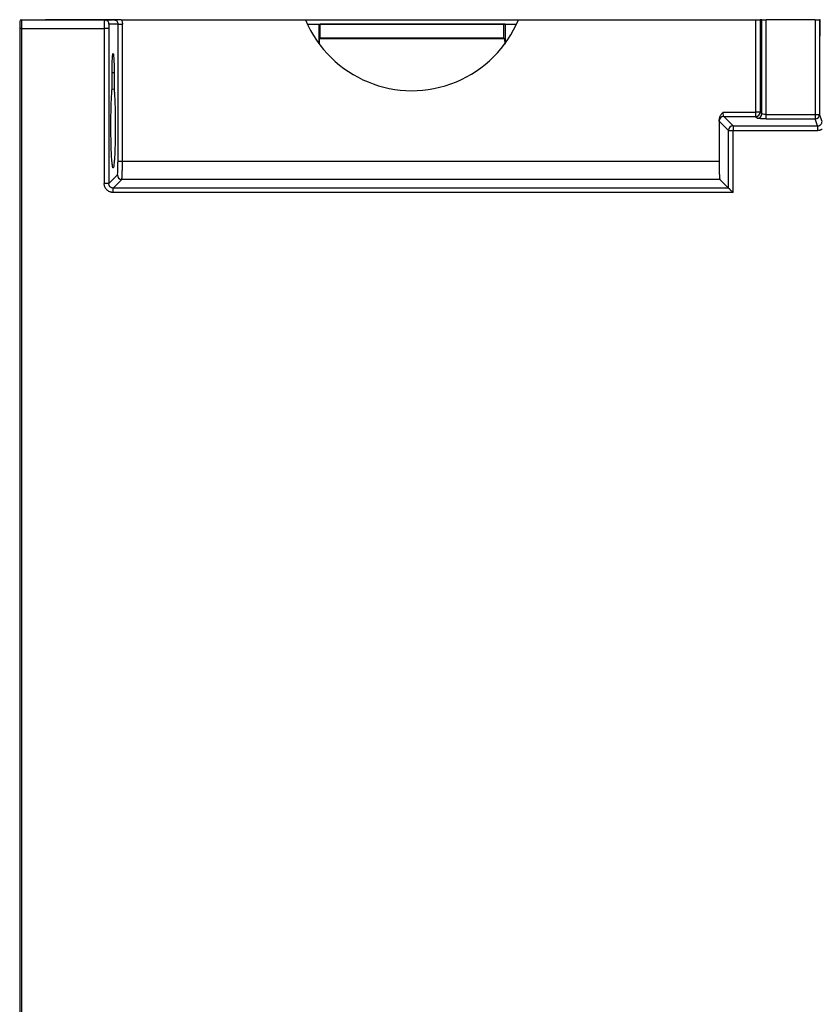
# Model space of a CAD drawing. Header units: inches. Extents: x -220 to -74, y 15 to 201.
# Tile 2 of 3: x -220 to -148, y 108 to 197. Entities that reach past the tile are written whole.
import ezdxf

# ---------------------------------------------------------------- set-up
doc = ezdxf.new("R2010")
doc.units = ezdxf.units.IN
doc.header["$MEASUREMENT"] = 0

# ---------------------------------------------------------------- blocks, each defined once
blk = doc.blocks.new('block 2')
at = {"color": 7, "lineweight": 25}
blk.add_open_spline([(-212.64, 196.787), (-212.666, 196.795), (-212.693, 196.803), (-212.72, 196.805), (-212.746, 196.807), (-212.772, 196.803), (-212.798, 196.799)], degree=3, knots=[0, 0, 0, 0, 1, 1, 1, 2, 2, 2, 2], dxfattribs=at)
blk = doc.blocks.new('block 13')
at = {"color": 7, "lineweight": 25}
blk.add_open_spline([(-218.236, 196.815), (-218.236, 196.815), (-218.236, 196.815), (-218.234, 196.815), (-218.233, 196.815), (-218.23, 196.815), (-218.227, 196.815), (-218.224, 196.815), (-218.22, 196.815), (-218.215, 196.815), (-218.211, 196.815), (-218.205, 196.815), (-218.2, 196.815)], degree=3, knots=[0, 0, 0, 0, 1, 1, 1, 2, 2, 2, 3, 3, 3, 4, 4, 4, 4], dxfattribs=at)
blk = doc.blocks.new('block 21')
at = {"color": 7, "lineweight": 25}
blk.add_lwpolyline([(-148.104, 187.636), (-148.319, 188.278)], dxfattribs=at)
blk = doc.blocks.new('block 22')
at = {"color": 7, "lineweight": 25}
blk.add_lwpolyline([(-148.321, 196.815), (-148.319, 188.278)], dxfattribs=at)
blk = doc.blocks.new('block 23')
at = {"color": 7, "lineweight": 25}
blk.add_lwpolyline([(-148.261, 196.815), (-148.321, 196.815)], dxfattribs=at)
blk = doc.blocks.new('block 24')
at = {"color": 7, "lineweight": 25}
blk.add_lwpolyline([(-148.26, 195.332), (-148.261, 196.815)], dxfattribs=at)
blk = doc.blocks.new('block 83')
at = {"color": 7, "lineweight": 25}
blk.add_lwpolyline([(-220.268, 196.015), (-220.268, 20.015)], dxfattribs=at)
blk = doc.blocks.new('block 84')
at = {"color": 7, "lineweight": 25}
blk.add_lwpolyline([(-220.268, 196.015), (-212.807, 196.015)], dxfattribs=at)
blk = doc.blocks.new('block 85')
at = {"color": 7, "lineweight": 25}
blk.add_lwpolyline([(-212.807, 196.015), (-212.807, 182.034)], dxfattribs=at)
blk = doc.blocks.new('block 86')
at = {"color": 7, "lineweight": 25}
blk.add_open_spline([(-212.008, 181.235), (-212.035, 181.236), (-212.061, 181.236), (-212.087, 181.239), (-212.113, 181.241), (-212.139, 181.245), (-212.165, 181.25), (-212.19, 181.255), (-212.215, 181.262), (-212.24, 181.269), (-212.265, 181.277), (-212.289, 181.285), (-212.313, 181.295), (-212.362, 181.316), (-212.409, 181.341), (-212.453, 181.37), (-212.496, 181.399), (-212.537, 181.432), (-212.574, 181.469), (-212.611, 181.506), (-212.644, 181.547), (-212.673, 181.59), (-212.702, 181.635), (-212.727, 181.682), (-212.748, 181.731), (-212.767, 181.778), (-212.783, 181.828), (-212.792, 181.878), (-212.802, 181.929), (-212.805, 181.982), (-212.807, 182.034)], degree=3, knots=[0, 0, 0, 0, 1, 1, 1, 2, 2, 2, 3, 3, 3, 4, 4, 4, 5, 5, 5, 6, 6, 6, 7, 7, 7, 8, 8, 8, 9, 9, 9, 10, 10, 10, 10], dxfattribs=at)
blk = doc.blocks.new('block 87')
at = {"color": 7, "lineweight": 25}
blk.add_lwpolyline([(-156.128, 181.235), (-212.008, 181.235)], dxfattribs=at)
blk = doc.blocks.new('block 88')
at = {"color": 7, "lineweight": 25}
blk.add_lwpolyline([(-156.128, 181.235), (-156.128, 186.835)], dxfattribs=at)
blk = doc.blocks.new('block 89')
at = {"color": 7, "lineweight": 25}
blk.add_lwpolyline([(-156.128, 186.835), (-148.504, 186.835)], dxfattribs=at)
blk = doc.blocks.new('block 90')
at = {"color": 7, "lineweight": 25}
blk.add_open_spline([(-148.504, 186.835), (-148.48, 186.836), (-148.456, 186.836), (-148.433, 186.838), (-148.409, 186.84), (-148.385, 186.844), (-148.362, 186.848), (-148.339, 186.852), (-148.316, 186.857), (-148.293, 186.864), (-148.27, 186.87), (-148.247, 186.877), (-148.225, 186.885), (-148.203, 186.894), (-148.181, 186.903), (-148.16, 186.913), (-148.139, 186.923), (-148.118, 186.935), (-148.098, 186.946)], degree=3, knots=[0, 0, 0, 0, 1, 1, 1, 2, 2, 2, 3, 3, 3, 4, 4, 4, 5, 5, 5, 6, 6, 6, 6], dxfattribs=at)
blk = doc.blocks.new('block 100')
at = {"color": 7, "lineweight": 25}
blk.add_open_spline([(-212.387, 196.415), (-212.389, 196.415), (-212.391, 196.409), (-212.393, 196.397), (-212.395, 196.386), (-212.397, 196.367), (-212.399, 196.338), (-212.401, 196.309), (-212.403, 196.269), (-212.405, 196.215), (-212.407, 196.161), (-212.408, 196.094), (-212.408, 196.015)], degree=3, knots=[0, 0, 0, 0, 1, 1, 1, 2, 2, 2, 3, 3, 3, 4, 4, 4, 4], dxfattribs=at)
blk = doc.blocks.new('block 101')
at = {"color": 7, "lineweight": 25}
blk.add_lwpolyline([(-212.408, 196.015), (-212.807, 196.015)], dxfattribs=at)
blk = doc.blocks.new('block 102')
at = {"color": 7, "lineweight": 25}
blk.add_open_spline([(-212.786, 196.815), (-212.787, 196.814), (-212.788, 196.813), (-212.788, 196.811), (-212.789, 196.808), (-212.79, 196.805), (-212.79, 196.8), (-212.791, 196.796), (-212.792, 196.79), (-212.792, 196.784), (-212.793, 196.778), (-212.793, 196.771), (-212.794, 196.763), (-212.794, 196.756), (-212.795, 196.748), (-212.795, 196.74), (-212.796, 196.732), (-212.796, 196.723), (-212.797, 196.714), (-212.797, 196.706), (-212.797, 196.697), (-212.798, 196.688), (-212.798, 196.68), (-212.798, 196.671), (-212.799, 196.662), (-212.8, 196.631), (-212.801, 196.595), (-212.802, 196.555), (-212.803, 196.517), (-212.804, 196.476), (-212.804, 196.431), (-212.805, 196.389), (-212.806, 196.343), (-212.806, 196.296), (-212.806, 196.251), (-212.807, 196.203), (-212.807, 196.155), (-212.807, 196.109), (-212.807, 196.062), (-212.807, 196.015)], degree=3, knots=[0, 0, 0, 0, 1, 1, 1, 2, 2, 2, 3, 3, 3, 4, 4, 4, 5, 5, 5, 6, 6, 6, 7, 7, 7, 8, 8, 8, 9, 9, 9, 10, 10, 10, 11, 11, 11, 12, 12, 12, 13, 13, 13, 13], dxfattribs=at)
blk = doc.blocks.new('block 103')
at = {"color": 7, "lineweight": 25}
blk.add_lwpolyline([(-156.128, 187.235), (-148.504, 187.235)], dxfattribs=at)
blk = doc.blocks.new('block 104')
at = {"color": 7, "lineweight": 25}
blk.add_lwpolyline([(-148.504, 187.235), (-148.504, 186.835)], dxfattribs=at)
blk = doc.blocks.new('block 105')
at = {"color": 7, "lineweight": 25}
blk.add_lwpolyline([(-156.128, 187.235), (-156.128, 186.835)], dxfattribs=at)
blk = doc.blocks.new('block 106')
at = {"color": 7, "lineweight": 25}
blk.add_lwpolyline([(-212.408, 182.034), (-212.807, 182.034)], dxfattribs=at)
blk = doc.blocks.new('block 107')
at = {"color": 7, "lineweight": 25}
blk.add_open_spline([(-212.008, 181.635), (-212.113, 181.634), (-212.218, 181.677), (-212.291, 181.751), (-212.365, 181.825), (-212.408, 181.93), (-212.408, 182.034)], degree=3, knots=[0, 0, 0, 0, 1, 1, 1, 2, 2, 2, 2], dxfattribs=at)
blk = doc.blocks.new('block 108')
at = {"color": 7, "lineweight": 25}
blk.add_lwpolyline([(-212.008, 181.235), (-212.008, 181.635)], dxfattribs=at)
blk = doc.blocks.new('block 109')
at = {"color": 7, "lineweight": 25}
blk.add_open_spline([(-148.504, 187.235), (-148.487, 187.235), (-148.469, 187.236), (-148.452, 187.238), (-148.435, 187.24), (-148.417, 187.244), (-148.401, 187.248), (-148.384, 187.253), (-148.368, 187.258), (-148.351, 187.265), (-148.335, 187.271), (-148.32, 187.279), (-148.305, 187.288), (-148.289, 187.296), (-148.275, 187.306), (-148.261, 187.317), (-148.24, 187.333), (-148.22, 187.352), (-148.202, 187.372), (-148.183, 187.395), (-148.166, 187.419), (-148.152, 187.445), (-148.137, 187.473), (-148.125, 187.503), (-148.117, 187.534), (-148.109, 187.567), (-148.107, 187.601), (-148.104, 187.636)], degree=3, knots=[0, 0, 0, 0, 1, 1, 1, 2, 2, 2, 3, 3, 3, 4, 4, 4, 5, 5, 5, 6, 6, 6, 7, 7, 7, 8, 8, 8, 9, 9, 9, 9], dxfattribs=at)
blk = doc.blocks.new('block 110')
at = {"color": 7, "lineweight": 25}
blk.add_lwpolyline([(-220.268, 196.815), (-220.268, 196.015)], dxfattribs=at)
blk = doc.blocks.new('block 111')
at = {"color": 7, "lineweight": 25}
blk.add_lwpolyline([(-220.268, 196.815), (-212.786, 196.815)], dxfattribs=at)
blk = doc.blocks.new('block 112')
at = {"color": 7, "lineweight": 25}
blk.add_lwpolyline([(-212.408, 196.015), (-212.408, 182.034)], dxfattribs=at)
blk = doc.blocks.new('block 113')
at = {"color": 7, "lineweight": 25}
blk.add_lwpolyline([(-156.528, 181.635), (-212.008, 181.635)], dxfattribs=at)
blk = doc.blocks.new('block 114')
at = {"color": 7, "lineweight": 25}
blk.add_open_spline([(-156.528, 181.635), (-156.527, 181.634), (-156.526, 181.633), (-156.524, 181.631), (-156.522, 181.629), (-156.52, 181.627), (-156.517, 181.624), (-156.514, 181.621), (-156.51, 181.617), (-156.506, 181.613), (-156.502, 181.609), (-156.497, 181.604), (-156.492, 181.599), (-156.481, 181.588), (-156.468, 181.575), (-156.455, 181.562), (-156.439, 181.546), (-156.422, 181.529), (-156.405, 181.512), (-156.387, 181.494), (-156.368, 181.475), (-156.349, 181.455), (-156.326, 181.433), (-156.303, 181.41), (-156.279, 181.386), (-156.259, 181.366), (-156.238, 181.345), (-156.218, 181.324), (-156.188, 181.295), (-156.158, 181.265), (-156.128, 181.235)], degree=3, knots=[0, 0, 0, 0, 1, 1, 1, 2, 2, 2, 3, 3, 3, 4, 4, 4, 5, 5, 5, 6, 6, 6, 7, 7, 7, 8, 8, 8, 9, 9, 9, 10, 10, 10, 10], dxfattribs=at)
blk = doc.blocks.new('block 115')
at = {"color": 7, "lineweight": 25}
blk.add_lwpolyline([(-156.528, 181.635), (-156.528, 186.835)], dxfattribs=at)
blk = doc.blocks.new('block 116')
at = {"color": 7, "lineweight": 25}
blk.add_lwpolyline([(-156.528, 186.835), (-156.128, 186.835)], dxfattribs=at)
blk = doc.blocks.new('block 120')
at = {"color": 7, "lineweight": 25}
blk.add_lwpolyline([(-220.268, 196.015), (-220.428, 196.015)], dxfattribs=at)
blk = doc.blocks.new('block 121')
at = {"color": 7, "lineweight": 25}
blk.add_lwpolyline([(-220.428, 196.655), (-220.428, 196.015)], dxfattribs=at)
blk = doc.blocks.new('block 122')
at = {"color": 7, "lineweight": 25}
blk.add_open_spline([(-220.268, 196.815), (-220.356, 196.815), (-220.428, 196.743), (-220.428, 196.655)], degree=3, dxfattribs=at)
blk = doc.blocks.new('block 123')
at = {"color": 7, "lineweight": 25}
blk.add_lwpolyline([(-220.428, 196.015), (-220.428, 20.015)], dxfattribs=at)
blk = doc.blocks.new('block 125')
at = {"color": 7, "lineweight": 25}
blk.add_open_spline([(-156.128, 187.235), (-156.348, 187.234), (-156.527, 187.055), (-156.528, 186.835)], degree=3, dxfattribs=at)
blk = doc.blocks.new('block 128')
at = {"color": 7, "lineweight": 25}
blk.add_lwpolyline([(-212.408, 182.034), (-211.627, 182.815)], dxfattribs=at)
blk = doc.blocks.new('block 129')
at = {"color": 7, "lineweight": 25}
blk.add_open_spline([(-211.627, 182.815), (-211.626, 182.595), (-211.448, 182.416), (-211.227, 182.416)], degree=3, dxfattribs=at)
blk = doc.blocks.new('block 130')
at = {"color": 7, "lineweight": 25}
blk.add_lwpolyline([(-212.008, 181.635), (-211.227, 182.416)], dxfattribs=at)
blk = doc.blocks.new('block 131')
at = {"color": 7, "lineweight": 25}
blk.add_lwpolyline([(-148.504, 187.235), (-148.718, 187.879)], dxfattribs=at)
blk = doc.blocks.new('block 132')
at = {"color": 7, "lineweight": 25}
blk.add_open_spline([(-148.718, 187.879), (-148.498, 187.879), (-148.319, 188.058), (-148.319, 188.278)], degree=3, dxfattribs=at)
blk = doc.blocks.new('block 133')
at = {"color": 7, "lineweight": 25}
blk.add_lwpolyline([(-156.528, 186.835), (-157.368, 187.676)], dxfattribs=at)
blk = doc.blocks.new('block 134')
at = {"color": 7, "lineweight": 25}
blk.add_open_spline([(-156.969, 188.075), (-157.189, 188.075), (-157.368, 187.896), (-157.368, 187.676)], degree=3, dxfattribs=at)
blk = doc.blocks.new('block 135')
at = {"color": 7, "lineweight": 25}
blk.add_lwpolyline([(-156.128, 187.235), (-156.969, 188.075)], dxfattribs=at)
blk = doc.blocks.new('block 136')
at = {"color": 7, "lineweight": 25}
blk.add_open_spline([(-212.101, 192.015), (-212.101, 192.052), (-212.101, 192.089), (-212.101, 192.126), (-212.101, 192.163), (-212.1, 192.199), (-212.1, 192.236), (-212.1, 192.272), (-212.1, 192.309), (-212.099, 192.345), (-212.099, 192.381), (-212.099, 192.416), (-212.098, 192.452), (-212.098, 192.487), (-212.097, 192.523), (-212.096, 192.558), (-212.096, 192.593), (-212.095, 192.628), (-212.094, 192.662), (-212.092, 192.774), (-212.089, 192.881), (-212.086, 192.981), (-212.082, 193.081), (-212.078, 193.174), (-212.074, 193.258), (-212.07, 193.342), (-212.065, 193.418), (-212.059, 193.483), (-212.054, 193.55), (-212.049, 193.605), (-212.043, 193.65), (-212.037, 193.691), (-212.032, 193.722), (-212.026, 193.743), (-212.02, 193.764), (-212.015, 193.774), (-212.009, 193.774), (-212.003, 193.774), (-211.997, 193.764), (-211.991, 193.743), (-211.986, 193.722), (-211.98, 193.691), (-211.975, 193.65), (-211.969, 193.605), (-211.963, 193.55), (-211.958, 193.484), (-211.953, 193.418), (-211.948, 193.343), (-211.944, 193.258), (-211.939, 193.174), (-211.935, 193.081), (-211.932, 192.982), (-211.928, 192.881), (-211.925, 192.774), (-211.923, 192.662), (-211.922, 192.594), (-211.92, 192.523), (-211.92, 192.452), (-211.919, 192.381), (-211.918, 192.309), (-211.917, 192.236), (-211.917, 192.163), (-211.917, 192.089), (-211.917, 192.015)], degree=3, knots=[0, 0, 0, 0, 1, 1, 1, 2, 2, 2, 3, 3, 3, 4, 4, 4, 5, 5, 5, 6, 6, 6, 7, 7, 7, 8, 8, 8, 9, 9, 9, 10, 10, 10, 11, 11, 11, 12, 12, 12, 13, 13, 13, 14, 14, 14, 15, 15, 15, 16, 16, 16, 17, 17, 17, 18, 18, 18, 19, 19, 19, 20, 20, 20, 21, 21, 21, 21], dxfattribs=at)
blk = doc.blocks.new('block 137')
at = {"color": 7, "lineweight": 25}
blk.add_lwpolyline([(-212.101, 190.54), (-212.101, 192.015)], dxfattribs=at)
blk = doc.blocks.new('block 138')
at = {"color": 7, "lineweight": 25}
blk.add_open_spline([(-211.917, 190.534), (-211.914, 190.507), (-211.911, 190.48), (-211.909, 190.452), (-211.906, 190.423), (-211.904, 190.394), (-211.901, 190.363), (-211.899, 190.333), (-211.897, 190.301), (-211.894, 190.269), (-211.892, 190.236), (-211.89, 190.203), (-211.887, 190.168), (-211.885, 190.133), (-211.883, 190.097), (-211.88, 190.061), (-211.878, 190.024), (-211.876, 189.986), (-211.874, 189.948), (-211.866, 189.813), (-211.859, 189.667), (-211.853, 189.511), (-211.847, 189.356), (-211.841, 189.19), (-211.836, 189.018), (-211.83, 188.82), (-211.826, 188.612), (-211.822, 188.398), (-211.818, 188.185), (-211.816, 187.965), (-211.814, 187.743), (-211.812, 187.503), (-211.812, 187.261), (-211.812, 187.019), (-211.813, 186.777), (-211.815, 186.537), (-211.818, 186.302), (-211.821, 186.068), (-211.825, 185.839), (-211.831, 185.621), (-211.836, 185.401), (-211.843, 185.192), (-211.85, 184.996), (-211.857, 184.815), (-211.865, 184.645), (-211.873, 184.49), (-211.882, 184.335), (-211.891, 184.194), (-211.901, 184.071), (-211.91, 183.964), (-211.919, 183.869), (-211.928, 183.788), (-211.938, 183.707), (-211.947, 183.639), (-211.957, 183.587), (-211.966, 183.543), (-211.974, 183.51), (-211.983, 183.488), (-211.992, 183.466), (-212, 183.456), (-212.009, 183.456), (-212.018, 183.456), (-212.027, 183.467), (-212.036, 183.49), (-212.044, 183.512), (-212.053, 183.546), (-212.061, 183.59), (-212.071, 183.643), (-212.081, 183.711), (-212.091, 183.793), (-212.1, 183.874), (-212.109, 183.97), (-212.118, 184.078), (-212.127, 184.202), (-212.137, 184.342), (-212.145, 184.498), (-212.154, 184.654), (-212.162, 184.824), (-212.168, 185.006), (-212.176, 185.202), (-212.182, 185.412), (-212.188, 185.632), (-212.193, 185.851), (-212.197, 186.08), (-212.2, 186.315), (-212.203, 186.549), (-212.205, 186.789), (-212.206, 187.031), (-212.207, 187.273), (-212.206, 187.516), (-212.204, 187.755), (-212.202, 187.977), (-212.2, 188.196), (-212.196, 188.409), (-212.192, 188.623), (-212.187, 188.831), (-212.182, 189.029), (-212.177, 189.201), (-212.171, 189.366), (-212.165, 189.521), (-212.158, 189.676), (-212.151, 189.822), (-212.144, 189.956), (-212.14, 190.033), (-212.135, 190.106), (-212.13, 190.175), (-212.126, 190.245), (-212.121, 190.31), (-212.116, 190.37), (-212.111, 190.43), (-212.106, 190.485), (-212.101, 190.54)], degree=3, knots=[0, 0, 0, 0, 1, 1, 1, 2, 2, 2, 3, 3, 3, 4, 4, 4, 5, 5, 5, 6, 6, 6, 7, 7, 7, 8, 8, 8, 9, 9, 9, 10, 10, 10, 11, 11, 11, 12, 12, 12, 13, 13, 13, 14, 14, 14, 15, 15, 15, 16, 16, 16, 17, 17, 17, 18, 18, 18, 19, 19, 19, 20, 20, 20, 21, 21, 21, 22, 22, 22, 23, 23, 23, 24, 24, 24, 25, 25, 25, 26, 26, 26, 27, 27, 27, 28, 28, 28, 29, 29, 29, 30, 30, 30, 31, 31, 31, 32, 32, 32, 33, 33, 33, 34, 34, 34, 35, 35, 35, 36, 36, 36, 37, 37, 37, 37], dxfattribs=at)
blk = doc.blocks.new('block 139')
at = {"color": 7, "lineweight": 25}
blk.add_lwpolyline([(-211.917, 192.015), (-211.917, 190.534)], dxfattribs=at)
blk = doc.blocks.new('block 140')
at = {"color": 7, "lineweight": 25}
blk.add_lwpolyline([(-211.567, 196.415), (-212.387, 196.415)], dxfattribs=at)
blk = doc.blocks.new('block 141')
at = {"color": 7, "lineweight": 25}
blk.add_lwpolyline([(-211.567, 184.014), (-211.567, 196.415)], dxfattribs=at)
blk = doc.blocks.new('block 142')
at = {"color": 7, "lineweight": 25}
blk.add_open_spline([(-211.627, 182.815), (-211.614, 182.828), (-211.603, 182.911), (-211.596, 183.011), (-211.587, 183.111), (-211.582, 183.228), (-211.578, 183.341), (-211.574, 183.453), (-211.571, 183.563), (-211.57, 183.673), (-211.568, 183.783), (-211.567, 183.894), (-211.567, 184.014)], degree=3, knots=[0, 0, 0, 0, 1, 1, 1, 2, 2, 2, 3, 3, 3, 4, 4, 4, 4], dxfattribs=at)
blk = doc.blocks.new('block 143')
at = {"color": 7, "lineweight": 25}
blk.add_lwpolyline([(-157.309, 182.416), (-211.227, 182.416)], dxfattribs=at)
blk = doc.blocks.new('block 144')
at = {"color": 7, "lineweight": 25}
blk.add_lwpolyline([(-157.309, 182.416), (-156.528, 181.635)], dxfattribs=at)
blk = doc.blocks.new('block 145')
at = {"color": 7, "lineweight": 25}
blk.add_open_spline([(-157.388, 184.014), (-157.388, 183.975), (-157.388, 183.936), (-157.388, 183.897), (-157.388, 183.859), (-157.388, 183.822), (-157.387, 183.784), (-157.387, 183.748), (-157.387, 183.712), (-157.387, 183.676), (-157.386, 183.64), (-157.386, 183.606), (-157.385, 183.571), (-157.385, 183.537), (-157.384, 183.503), (-157.384, 183.47), (-157.383, 183.437), (-157.382, 183.404), (-157.382, 183.373), (-157.38, 183.29), (-157.377, 183.212), (-157.375, 183.137), (-157.372, 183.057), (-157.369, 182.982), (-157.365, 182.912), (-157.362, 182.842), (-157.358, 182.776), (-157.354, 182.717), (-157.35, 182.663), (-157.346, 182.614), (-157.342, 182.574), (-157.339, 182.543), (-157.335, 182.516), (-157.332, 182.494), (-157.328, 182.472), (-157.324, 182.454), (-157.321, 182.442), (-157.317, 182.429), (-157.313, 182.422), (-157.309, 182.416)], degree=3, knots=[0, 0, 0, 0, 1, 1, 1, 2, 2, 2, 3, 3, 3, 4, 4, 4, 5, 5, 5, 6, 6, 6, 7, 7, 7, 8, 8, 8, 9, 9, 9, 10, 10, 10, 11, 11, 11, 12, 12, 12, 13, 13, 13, 13], dxfattribs=at)
blk = doc.blocks.new('block 146')
at = {"color": 7, "lineweight": 25}
blk.add_lwpolyline([(-157.388, 187.794), (-157.388, 184.014)], dxfattribs=at)
blk = doc.blocks.new('block 147')
at = {"color": 7, "lineweight": 25}
blk.add_open_spline([(-157.368, 187.676), (-157.376, 187.684), (-157.383, 187.733), (-157.388, 187.794)], degree=3, dxfattribs=at)
blk = doc.blocks.new('block 148')
at = {"color": 7, "lineweight": 25}
blk.add_lwpolyline([(-156.969, 188.075), (-154.088, 188.075)], dxfattribs=at)
blk = doc.blocks.new('block 149')
at = {"color": 7, "lineweight": 25}
blk.add_lwpolyline([(-154.088, 188.075), (-153.931, 187.919)], dxfattribs=at)
blk = doc.blocks.new('block 150')
at = {"color": 7, "lineweight": 25}
blk.add_open_spline([(-153.132, 187.879), (-153.214, 187.879), (-153.295, 187.879), (-153.371, 187.881), (-153.425, 187.882), (-153.476, 187.883), (-153.527, 187.884)], degree=3, knots=[0, 0, 0, 0, 1, 1, 1, 2, 2, 2, 2], dxfattribs=at)
blk = doc.blocks.new('block 151')
at = {"color": 7, "lineweight": 25}
blk.add_lwpolyline([(-153.132, 187.879), (-148.718, 187.879)], dxfattribs=at)
blk = doc.blocks.new('block 164')
at = {"color": 7, "lineweight": 25}
blk.add_lwpolyline([(-211.969, 196.815), (-212.786, 196.815)], dxfattribs=at)
blk = doc.blocks.new('block 165')
at = {"color": 7, "lineweight": 25}
blk.add_open_spline([(-211.969, 196.815), (-211.864, 196.815), (-211.759, 196.772), (-211.685, 196.698), (-211.611, 196.624), (-211.567, 196.52), (-211.567, 196.415)], degree=3, knots=[0, 0, 0, 0, 1, 1, 1, 2, 2, 2, 2], dxfattribs=at)
blk = doc.blocks.new('block 177')
at = {"color": 7, "lineweight": 25}
blk.add_lwpolyline([(-211.917, 190.534), (-212.101, 190.539)], dxfattribs=at)
blk = doc.blocks.new('block 220')
at = {"color": 7, "lineweight": 25}
blk.add_open_spline([(-153.931, 187.919), (-153.711, 187.919), (-153.532, 188.098), (-153.532, 188.318)], degree=3, dxfattribs=at)
blk = doc.blocks.new('block 221')
at = {"color": 7, "lineweight": 25}
blk.add_open_spline([(-153.132, 188.271), (-153.233, 188.271), (-153.334, 188.276), (-153.408, 188.285), (-153.481, 188.294), (-153.526, 188.306), (-153.532, 188.318)], degree=3, knots=[0, 0, 0, 0, 1, 1, 1, 2, 2, 2, 2], dxfattribs=at)
blk = doc.blocks.new('block 222')
at = {"color": 7, "lineweight": 25}
blk.add_lwpolyline([(-153.132, 187.879), (-153.132, 188.271)], dxfattribs=at)
blk = doc.blocks.new('block 223')
at = {"color": 7, "lineweight": 25}
blk.add_open_spline([(-148.718, 188.271), (-148.585, 188.269), (-148.452, 188.272), (-148.319, 188.278)], degree=3, dxfattribs=at)
blk = doc.blocks.new('block 224')
at = {"color": 7, "lineweight": 25}
blk.add_lwpolyline([(-148.721, 196.815), (-148.718, 188.271)], dxfattribs=at)
blk = doc.blocks.new('block 225')
at = {"color": 7, "lineweight": 25}
blk.add_open_spline([(-148.721, 196.815), (-148.7, 196.815), (-148.679, 196.815), (-148.658, 196.815), (-148.637, 196.815), (-148.617, 196.815), (-148.598, 196.815), (-148.579, 196.815), (-148.56, 196.815), (-148.542, 196.815), (-148.524, 196.815), (-148.506, 196.815), (-148.489, 196.815), (-148.472, 196.815), (-148.456, 196.815), (-148.441, 196.815), (-148.404, 196.815), (-148.371, 196.815), (-148.353, 196.815), (-148.333, 196.815), (-148.327, 196.815), (-148.321, 196.815)], degree=3, knots=[0, 0, 0, 0, 1, 1, 1, 2, 2, 2, 3, 3, 3, 4, 4, 4, 5, 5, 5, 6, 6, 6, 7, 7, 7, 7], dxfattribs=at)
blk = doc.blocks.new('block 226')
at = {"color": 7, "lineweight": 25}
blk.add_lwpolyline([(-148.718, 188.271), (-148.718, 187.879)], dxfattribs=at)
blk = doc.blocks.new('block 227')
at = {"color": 7, "lineweight": 25}
blk.add_lwpolyline([(-153.132, 188.271), (-148.718, 188.271)], dxfattribs=at)
blk = doc.blocks.new('block 231')
at = {"color": 7, "lineweight": 25}
blk.add_lwpolyline([(-153.132, 188.271), (-153.14, 196.815)], dxfattribs=at)
blk = doc.blocks.new('block 232')
at = {"color": 7, "lineweight": 25}
blk.add_lwpolyline([(-153.532, 188.318), (-153.539, 196.815)], dxfattribs=at)
blk = doc.blocks.new('block 233')
at = {"color": 7, "lineweight": 25}
blk.add_open_spline([(-153.539, 196.815), (-153.538, 196.815), (-153.536, 196.815), (-153.532, 196.815), (-153.528, 196.815), (-153.523, 196.815), (-153.516, 196.815), (-153.509, 196.815), (-153.5, 196.815), (-153.491, 196.815), (-153.481, 196.815), (-153.47, 196.815), (-153.457, 196.815), (-153.445, 196.815), (-153.43, 196.815), (-153.415, 196.815), (-153.379, 196.815), (-153.336, 196.815), (-153.289, 196.815), (-153.242, 196.815), (-153.191, 196.815), (-153.14, 196.815)], degree=3, knots=[0, 0, 0, 0, 1, 1, 1, 2, 2, 2, 3, 3, 3, 4, 4, 4, 5, 5, 5, 6, 6, 6, 7, 7, 7, 7], dxfattribs=at)
blk = doc.blocks.new('block 234')
at = {"color": 7, "lineweight": 25}
blk.add_lwpolyline([(-148.721, 196.815), (-153.14, 196.815)], dxfattribs=at)
blk = doc.blocks.new('block 235')
at = {"color": 7, "lineweight": 25}
blk.add_open_spline([(-154.088, 188.075), (-153.867, 188.076), (-153.689, 188.254), (-153.688, 188.475)], degree=3, dxfattribs=at)
blk = doc.blocks.new('block 236')
at = {"color": 7, "lineweight": 25}
blk.add_lwpolyline([(-153.688, 188.475), (-153.532, 188.318)], dxfattribs=at)
blk = doc.blocks.new('block 237')
at = {"color": 7, "lineweight": 25}
blk.add_lwpolyline([(-153.688, 196.815), (-153.688, 188.475)], dxfattribs=at)
blk = doc.blocks.new('block 238')
at = {"color": 7, "lineweight": 25}
blk.add_lwpolyline([(-153.539, 196.815), (-153.688, 196.815)], dxfattribs=at)
blk = doc.blocks.new('block 252')
at = {"color": 7, "lineweight": 25}
blk.add_open_spline([(-211.227, 182.416), (-211.226, 182.418), (-211.224, 182.421), (-211.223, 182.426), (-211.221, 182.43), (-211.22, 182.436), (-211.218, 182.443), (-211.217, 182.451), (-211.216, 182.459), (-211.214, 182.468), (-211.213, 182.477), (-211.212, 182.488), (-211.21, 182.499), (-211.209, 182.51), (-211.208, 182.522), (-211.206, 182.535), (-211.205, 182.548), (-211.204, 182.561), (-211.203, 182.576), (-211.202, 182.59), (-211.201, 182.605), (-211.2, 182.621), (-211.198, 182.637), (-211.197, 182.653), (-211.196, 182.67), (-211.195, 182.686), (-211.194, 182.703), (-211.193, 182.721), (-211.192, 182.739), (-211.192, 182.756), (-211.191, 182.775), (-211.19, 182.793), (-211.189, 182.811), (-211.188, 182.831), (-211.187, 182.849), (-211.187, 182.868), (-211.186, 182.887), (-211.185, 182.906), (-211.185, 182.925), (-211.184, 182.944), (-211.183, 182.963), (-211.182, 182.982), (-211.182, 183.002), (-211.181, 183.021), (-211.181, 183.04), (-211.18, 183.06), (-211.18, 183.078), (-211.179, 183.097), (-211.178, 183.116), (-211.177, 183.17), (-211.176, 183.226), (-211.175, 183.284), (-211.174, 183.341), (-211.172, 183.4), (-211.172, 183.46), (-211.171, 183.52), (-211.17, 183.581), (-211.169, 183.643), (-211.169, 183.704), (-211.168, 183.766), (-211.168, 183.828), (-211.168, 183.89), (-211.168, 183.952), (-211.168, 184.014)], degree=3, knots=[0, 0, 0, 0, 1, 1, 1, 2, 2, 2, 3, 3, 3, 4, 4, 4, 5, 5, 5, 6, 6, 6, 7, 7, 7, 8, 8, 8, 9, 9, 9, 10, 10, 10, 11, 11, 11, 12, 12, 12, 13, 13, 13, 14, 14, 14, 15, 15, 15, 16, 16, 16, 17, 17, 17, 18, 18, 18, 19, 19, 19, 20, 20, 20, 21, 21, 21, 21], dxfattribs=at)
blk = doc.blocks.new('block 253')
at = {"color": 7, "lineweight": 25}
blk.add_lwpolyline([(-157.388, 184.014), (-211.168, 184.014)], dxfattribs=at)
blk = doc.blocks.new('block 254')
at = {"color": 7, "lineweight": 25}
blk.add_lwpolyline([(-211.168, 184.014), (-211.567, 184.014)], dxfattribs=at)
blk = doc.blocks.new('block 261')
at = {"color": 7, "lineweight": 25}
blk.add_open_spline([(-211.275, 196.815), (-211.262, 196.79), (-211.248, 196.765), (-211.236, 196.739), (-211.225, 196.714), (-211.215, 196.688), (-211.206, 196.662), (-211.198, 196.635), (-211.191, 196.609), (-211.185, 196.582), (-211.179, 196.554), (-211.175, 196.527), (-211.172, 196.499), (-211.169, 196.471), (-211.169, 196.443), (-211.168, 196.415)], degree=3, knots=[0, 0, 0, 0, 1, 1, 1, 2, 2, 2, 3, 3, 3, 4, 4, 4, 5, 5, 5, 5], dxfattribs=at)
blk = doc.blocks.new('block 262')
at = {"color": 7, "lineweight": 25}
blk.add_lwpolyline([(-211.567, 196.415), (-211.168, 196.415)], dxfattribs=at)
blk = doc.blocks.new('block 263')
at = {"color": 7, "lineweight": 25}
blk.add_open_spline([(-211.275, 196.815), (-211.295, 196.815), (-211.315, 196.815), (-211.335, 196.815), (-211.356, 196.815), (-211.377, 196.815), (-211.397, 196.815), (-211.418, 196.815), (-211.438, 196.815), (-211.459, 196.815), (-211.479, 196.815), (-211.499, 196.815), (-211.519, 196.815), (-211.539, 196.815), (-211.558, 196.815), (-211.577, 196.815), (-211.596, 196.815), (-211.614, 196.815), (-211.633, 196.815), (-211.661, 196.815), (-211.689, 196.815), (-211.716, 196.815), (-211.746, 196.815), (-211.775, 196.815), (-211.803, 196.815), (-211.831, 196.815), (-211.859, 196.815), (-211.885, 196.815), (-211.914, 196.815), (-211.941, 196.815), (-211.969, 196.815)], degree=3, knots=[0, 0, 0, 0, 1, 1, 1, 2, 2, 2, 3, 3, 3, 4, 4, 4, 5, 5, 5, 6, 6, 6, 7, 7, 7, 8, 8, 8, 9, 9, 9, 10, 10, 10, 10], dxfattribs=at)
blk = doc.blocks.new('block 264')
at = {"color": 7, "lineweight": 25}
blk.add_lwpolyline([(-157.009, 188.475), (-154.088, 188.475)], dxfattribs=at)
blk = doc.blocks.new('block 265')
at = {"color": 7, "lineweight": 25}
blk.add_lwpolyline([(-154.088, 188.475), (-154.088, 188.075)], dxfattribs=at)
blk = doc.blocks.new('block 266')
at = {"color": 7, "lineweight": 25}
blk.add_open_spline([(-156.969, 188.075), (-156.98, 188.081), (-156.99, 188.126), (-156.997, 188.199), (-157.004, 188.273), (-157.009, 188.374), (-157.009, 188.475)], degree=3, knots=[0, 0, 0, 0, 1, 1, 1, 2, 2, 2, 2], dxfattribs=at)
blk = doc.blocks.new('block 267')
at = {"color": 7, "lineweight": 25}
blk.add_open_spline([(-157.009, 188.475), (-157.035, 188.448), (-157.062, 188.421), (-157.088, 188.393), (-157.113, 188.367), (-157.138, 188.34), (-157.161, 188.313), (-157.185, 188.285), (-157.208, 188.256), (-157.23, 188.227), (-157.249, 188.2), (-157.267, 188.173), (-157.283, 188.145), (-157.305, 188.109), (-157.324, 188.071), (-157.339, 188.033), (-157.355, 187.994), (-157.368, 187.954), (-157.376, 187.913), (-157.383, 187.874), (-157.386, 187.834), (-157.388, 187.794)], degree=3, knots=[0, 0, 0, 0, 1, 1, 1, 2, 2, 2, 3, 3, 3, 4, 4, 4, 5, 5, 5, 6, 6, 6, 7, 7, 7, 7], dxfattribs=at)
blk = doc.blocks.new('block 268')
at = {"color": 7, "lineweight": 25}
blk.add_lwpolyline([(-211.168, 184.014), (-211.168, 196.415)], dxfattribs=at)
blk = doc.blocks.new('block 269')
at = {"color": 7, "lineweight": 25}
blk.add_lwpolyline([(-153.688, 188.475), (-154.088, 188.475)], dxfattribs=at)
blk = doc.blocks.new('block 270')
at = {"color": 7, "lineweight": 25}
blk.add_lwpolyline([(-154.088, 196.815), (-154.088, 188.475)], dxfattribs=at)
blk = doc.blocks.new('block 271')
at = {"color": 7, "lineweight": 25}
blk.add_lwpolyline([(-154.088, 196.815), (-153.688, 196.815)], dxfattribs=at)
blk = doc.blocks.new('block 272')
at = {"color": 7, "lineweight": 25}
blk.add_open_spline([(-194.668, 196.815), (-192.459, 191.513), (-186.37, 189.006), (-181.068, 191.215), (-178.536, 192.27), (-176.523, 194.283), (-175.468, 196.815)], degree=3, knots=[0, 0, 0, 0, 1, 1, 1, 2, 2, 2, 2], dxfattribs=at)
blk = doc.blocks.new('block 273')
at = {"color": 7, "lineweight": 25}
blk.add_lwpolyline([(-175.468, 196.815), (-154.088, 196.815)], dxfattribs=at)
blk = doc.blocks.new('block 274')
at = {"color": 7, "lineweight": 25}
blk.add_lwpolyline([(-211.275, 196.815), (-194.668, 196.815)], dxfattribs=at)
blk = doc.blocks.new('block 275')
at = {"color": 7, "lineweight": 25}
blk.add_lwpolyline([(-193.455, 196.415), (-193.466, 194.681)], dxfattribs=at)
blk = doc.blocks.new('block 276')
at = {"color": 7, "lineweight": 25}
blk.add_lwpolyline([(-193.455, 196.415), (-193.356, 196.415)], dxfattribs=at)
blk = doc.blocks.new('block 277')
at = {"color": 7, "lineweight": 25}
blk.add_lwpolyline([(-193.356, 195.159), (-193.356, 196.415)], dxfattribs=at)
blk = doc.blocks.new('block 278')
at = {"color": 7, "lineweight": 25}
blk.add_lwpolyline([(-193.421, 195.094), (-193.356, 195.159)], dxfattribs=at)
blk = doc.blocks.new('block 279')
at = {"color": 7, "lineweight": 25}
blk.add_lwpolyline([(-193.421, 195.094), (-193.424, 194.622)], dxfattribs=at)
blk = doc.blocks.new('block 280')
at = {"color": 7, "lineweight": 25}
blk.add_lwpolyline([(-176.78, 195.159), (-176.78, 196.415)], dxfattribs=at)
blk = doc.blocks.new('block 281')
at = {"color": 7, "lineweight": 25}
blk.add_lwpolyline([(-176.78, 195.159), (-193.356, 195.159)], dxfattribs=at)
blk = doc.blocks.new('block 282')
at = {"color": 7, "lineweight": 25}
blk.add_lwpolyline([(-176.78, 196.415), (-193.356, 196.415)], dxfattribs=at)
blk = doc.blocks.new('block 283')
at = {"color": 7, "lineweight": 25}
blk.add_lwpolyline([(-176.714, 195.094), (-176.712, 194.622)], dxfattribs=at)
blk = doc.blocks.new('block 284')
at = {"color": 7, "lineweight": 25}
blk.add_lwpolyline([(-176.714, 195.094), (-176.78, 195.159)], dxfattribs=at)
blk = doc.blocks.new('block 285')
at = {"color": 7, "lineweight": 25}
blk.add_lwpolyline([(-176.681, 196.415), (-176.669, 194.681)], dxfattribs=at)
blk = doc.blocks.new('block 286')
at = {"color": 7, "lineweight": 25}
blk.add_lwpolyline([(-176.681, 196.415), (-176.78, 196.415)], dxfattribs=at)
blk = doc.blocks.new('block 287')
at = {"color": 7, "lineweight": 25}
blk.add_lwpolyline([(-176.714, 195.094), (-193.421, 195.094)], dxfattribs=at)
blk = doc.blocks.new('block 288')
at = {"color": 7, "lineweight": 25}
blk.add_lwpolyline([(-211.891, 196.815), (-218.114, 196.815)], dxfattribs=at)
blk = doc.blocks.new('block 289')
at = {"color": 7, "lineweight": 25}
blk.add_open_spline([(-201.308, 196.815), (-201.307, 196.815), (-201.306, 196.815), (-201.304, 196.815), (-201.302, 196.815), (-201.298, 196.815), (-201.293, 196.815), (-201.288, 196.815), (-201.282, 196.815), (-201.274, 196.815), (-201.266, 196.815), (-201.257, 196.815), (-201.247, 196.815)], degree=3, knots=[0, 0, 0, 0, 1, 1, 1, 2, 2, 2, 3, 3, 3, 4, 4, 4, 4], dxfattribs=at)
blk = doc.blocks.new('block 290')
at = {"color": 7, "lineweight": 25}
blk.add_lwpolyline([(-194.668, 196.815), (-175.468, 196.815)], dxfattribs=at)
blk = doc.blocks.new('block 308')
at = {"color": 7, "lineweight": 25}
blk.add_lwpolyline([(-212.786, 196.815), (-212.061, 196.815)], dxfattribs=at)
blk = doc.blocks.new('block 310')
at = {"color": 253, "lineweight": 25}
blk.add_open_spline([(-212.387, 196.415), (-212.387, 196.579), (-212.487, 196.726), (-212.64, 196.787)], degree=3, dxfattribs=at)
blk = doc.blocks.new('block 311')
at = {"color": 253, "lineweight": 25}
blk.add_lwpolyline([(-212.728, 196.81), (-212.786, 196.815)], dxfattribs=at)
blk = doc.blocks.new('block 312')
at = {"color": 253, "lineweight": 25}
blk.add_open_spline([(-153.527, 187.884), (-153.536, 187.885), (-153.545, 187.885), (-153.554, 187.885), (-153.611, 187.887), (-153.66, 187.889), (-153.704, 187.891), (-153.742, 187.894), (-153.776, 187.896), (-153.806, 187.898), (-153.841, 187.901), (-153.87, 187.904), (-153.889, 187.907), (-153.912, 187.911), (-153.921, 187.915), (-153.931, 187.919)], degree=3, knots=[0, 0, 0, 0, 1, 1, 1, 2, 2, 2, 3, 3, 3, 4, 4, 4, 5, 5, 5, 5], dxfattribs=at)
blk = doc.blocks.new('block 316')
at = {"color": 253, "lineweight": 25}
blk.add_lwpolyline([(-211.917, 192.015), (-212.101, 192.015)], dxfattribs=at)
blk = doc.blocks.new('block 322')
at = {"color": 253, "lineweight": 25}
blk.add_lwpolyline([(-194.494, 196.422), (-175.641, 196.422)], dxfattribs=at)

msp = doc.modelspace()

# ---------------------------------------------------------------- block references
for name in ['block 122', 'block 121', 'block 110', 'block 111', 'block 13', 'block 288', 'block 102', 'block 2', 'block 164', 'block 308', 'block 311', 'block 310', 'block 100', 'block 140', 'block 165', 'block 263', 'block 141', 'block 262', 'block 261', 'block 274', 'block 268', 'block 289', 'block 272', 'block 290', 'block 322', 'block 275', 'block 276', 'block 277', 'block 282', 'block 280', 'block 286', 'block 285', 'block 273', 'block 270', 'block 271', 'block 237', 'block 238', 'block 232', 'block 233', 'block 231', 'block 234', 'block 224', 'block 225', 'block 22', 'block 23', 'block 24', 'block 120', 'block 123', 'block 83', 'block 84', 'block 85', 'block 101', 'block 112', 'block 279', 'block 278', 'block 287', 'block 281', 'block 284', 'block 283', 'block 136', 'block 137', 'block 316', 'block 139', 'block 138', 'block 177', 'block 267', 'block 264', 'block 266', 'block 235', 'block 265', 'block 269', 'block 220', 'block 236', 'block 221', 'block 222', 'block 227', 'block 132', 'block 223', 'block 226', 'block 21', 'block 146', 'block 147', 'block 134', 'block 133', 'block 135', 'block 148', 'block 149', 'block 312', 'block 150', 'block 151', 'block 131', 'block 109', 'block 125', 'block 115', 'block 116', 'block 103', 'block 105', 'block 88', 'block 89', 'block 104', 'block 90', 'block 142', 'block 254', 'block 252', 'block 253', 'block 145', 'block 128', 'block 130', 'block 129', 'block 143', 'block 144', 'block 86', 'block 106', 'block 107', 'block 108', 'block 113', 'block 87', 'block 114']:
    msp.add_blockref(name, (0, 0))

doc.saveas('drawing.dxf')
